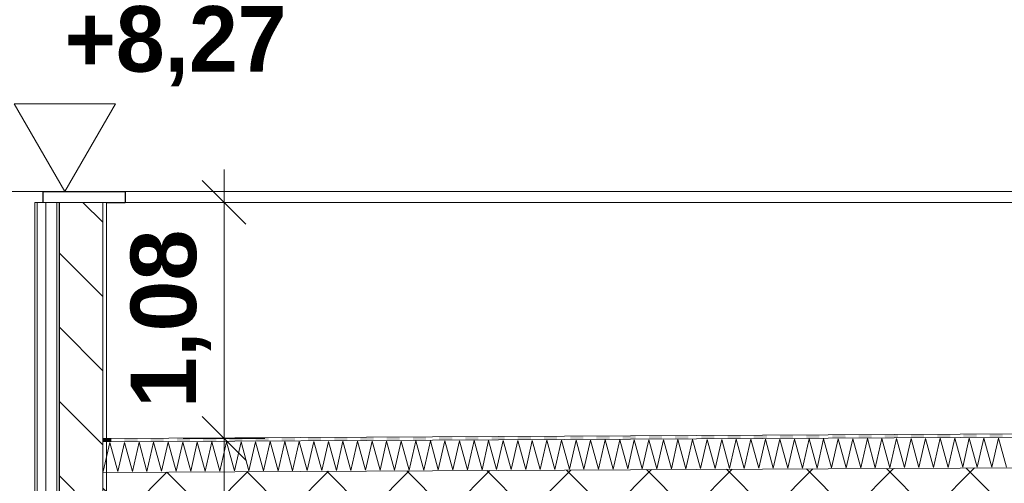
# Model space of a CAD drawing. Header units: millimetres. Extents: x -58263 to 69124, y -53000 to 22363.
# Tile 11 of 29: x -27516 to -23009, y 6935 to 9055. Entities that reach past the tile are written whole.
import ezdxf

# ---------------------------------------------------------------- set-up
doc = ezdxf.new("R2010")
doc.units = ezdxf.units.MM
doc.header["$MEASUREMENT"] = 0
doc.linetypes.add('Wipeout_Contour', pattern=[1000, 0, -1000])
for name, color, linetype in [('Nouveau_2D - Cotations pour 100ème', 7, 'Continuous'), ('Nouveau__Murs ext - Bardages', 7, 'Continuous'), ('Nouveau__Murs ext - Périphériques', 7, 'Continuous'), ('Nouveau__Toits - Toitures', 7, 'Continuous'), ('Nouveau_Exter - Equipements_Mobiliers', 7, 'Continuous')]:
    doc.layers.add(name, color=color, linetype=linetype)
doc.styles.add('STYLE_GENERE_1', font='GOTHIC.TTF')
doc.styles.add('STYLE_GENERE_2', font='arial.ttf')
doc.linetypes.add('Etanchéité', pattern='A,0,[1,PROJET COUPE AA_21.Shx,S=15.873016,R=0,X=0,Y=0.15],-2000,0', length=2000)
doc.dimstyles.new('STYLE_GENERE__1', dxfattribs={"dimtxt": 300, "dimasz": 190, "dimexe": 0.18, "dimexo": 989.657151, "dimgap": 0, "dimtad": 1, "dimlfac": 0.001, "dimzin": 0, "dimdsep": 46, "dimtxsty": 'STYLE_GENERE_2', "dimblk": 'ARROWHEAD_6', "dimblk1": 'ARROWHEAD_6', "dimblk2": 'ARROWHEAD_6', "dimcen": 0.09, "dimclrd": 7, "dimclre": 7, "dimclrt": 7, "dimazin": 0, "dimtfac": 1, "dimtdec": 4, "dimtmove": 0, "dimatfit": 3, "dimfxl": 0, "dimtolj": 1, "dimtzin": 0, "dimarcsym": 0})
doc.dimstyles.new('STYLE_GENERE__2', dxfattribs={"dimtxt": 350, "dimasz": 190, "dimexe": 0.18, "dimexo": 989.657151, "dimgap": 0, "dimtad": 1, "dimlfac": 0.001, "dimzin": 0, "dimdsep": 46, "dimtxsty": 'STYLE_GENERE_2', "dimblk": 'ARROWHEAD_6', "dimblk1": 'ARROWHEAD_6', "dimblk2": 'ARROWHEAD_6', "dimcen": 0.09, "dimclrd": 1, "dimclre": 1, "dimclrt": 1, "dimazin": 0, "dimtfac": 1, "dimtdec": 4, "dimtmove": 0, "dimatfit": 3, "dimfxl": 0, "dimtolj": 1, "dimtzin": 0, "dimarcsym": 0})

# ---------------------------------------------------------------- blocks, each defined once
blk = doc.blocks.new('Élément de coupe_16')
at = {"layer": 'Nouveau__Murs ext - Périphériques', "color": 7, "linetype": 'Continuous', "lineweight": 5}
for p, q in [((-27435.6, 8220), (-27435.6, 6785.2)), ((-27409.6, 8220), (-27435.6, 8220))]:
    blk.add_line(p, q, dxfattribs=at)
at = {"layer": 'Nouveau__Murs ext - Périphériques', "color": 7, "linetype": 'Etanchéité', "lineweight": 5}
blk.add_line((-27395.6, 8220), (-27395.6, 6785.2), dxfattribs=at)
at = {"layer": 'Nouveau__Murs ext - Périphériques', "color": 7, "linetype": 'Continuous', "lineweight": 13}
blk.add_line((-27117.6, 8220), (-27117.6, 6785.2), dxfattribs=at)
at = {"layer": 'Nouveau__Murs ext - Périphériques', "color": 7, "linetype": 'Continuous', "lineweight": 5, "flags": 128}
for points in [[(-27135.6, 8220), (-27135.6, 7140), (-27135.6, 7125), (-27135.6, 6985), (-27135.6, 6785.2)], [(-27117.6, 6785.2), (-27125.6, 6785.2), (-27135.6, 6785.2)]]:
    blk.add_lwpolyline(points, dxfattribs=at)
at = {"color": 254, "linetype": 'Wipeout_Contour', "lineweight": 0, "ltscale": 113438.919694}
blk.add_wipeout([(-27345.6, 6785.2), (-27335.6, 6785.2), (-27335.6, 8220), (-27345.6, 8220)], dxfattribs=at).dxf.layer = 'Nouveau__Murs ext - Périphériques'
at = {"layer": 'Nouveau__Murs ext - Périphériques', "linetype": 'Continuous', "lineweight": 0}
h = blk.add_hatch(dxfattribs=at)
h.set_pattern_fill('Plâtre___Enduit', color=254, style=0, pattern_type=2)
h.set_pattern_definition([(0, (0, 0), (0, 346.41), [0, -200]), (0, (100, 173.2), (0, 346.41), [0, -200])])
h.paths.add_polyline_path([(-27345.6, 6785.2), (-27335.6, 6785.2), (-27335.6, 8220), (-27345.6, 8220)])
at = {"layer": 'Nouveau__Murs ext - Périphériques', "linetype": 'Continuous', "lineweight": 5}
h = blk.add_hatch(dxfattribs=at)
h.set_pattern_fill('__MAÇONNERIE', style=0, pattern_type=2)
h.set_pattern_definition([(135, (0, 0), (169.7056, 169.7056), [])])
h.paths.add_polyline_path([(-27335.6, 6785.2), (-27135.6, 6785.2), (-27135.6, 6985), (-27135.6, 7140), (-27135.6, 8220), (-27335.6, 8220)])
at = {"layer": 'Nouveau__Murs ext - Périphériques', "color": 7, "linetype": 'Continuous', "lineweight": 5}
blk.add_line((-27345.6, 8220), (-27345.6, 6785.2), dxfattribs=at)
at = {"layer": 'Nouveau__Murs ext - Périphériques', "color": 7, "linetype": 'Continuous', "lineweight": 25}
blk.add_line((-27335.6, 8220), (-27335.6, 6785.2), dxfattribs=at)
at = {"layer": 'Nouveau__Murs ext - Périphériques', "color": 7, "linetype": 'Continuous', "lineweight": 5, "flags": 128}
blk.add_lwpolyline([(-27117.6, 8220), (-27135.6, 8220), (-27335.6, 8220), (-27345.6, 8220), (-27395.6, 8220), (-27407.6, 8220)], dxfattribs=at)
blk = doc.blocks.new('Élément de coupe_18')
at = {"layer": 'Nouveau__Murs ext - Périphériques', "color": 7, "linetype": 'Continuous', "lineweight": 30}
blk.add_line((-27117.6, 8220), (-27032.6, 8220), dxfattribs=at)
blk = doc.blocks.new('Élément de coupe_19')
at = {"layer": 'Nouveau__Murs ext - Bardages', "linetype": 'Continuous', "lineweight": 15}
blk.add_hatch(color=7, dxfattribs=at).paths.add_polyline_path([(-27030.562218, 8270), (-27409.562218, 8270), (-27409.562218, 8220), (-27407.562218, 8220), (-27407.562218, 8268), (-27032.562218, 8268), (-27032.562218, 8220), (-27030.562218, 8220)])
at = {"layer": 'Nouveau__Murs ext - Bardages', "color": 7, "linetype": 'Continuous', "lineweight": 20}
for p, q in [((-27409.562218, 8270), (-27409.562218, 8220)), ((-27030.562218, 8270), (-27409.562218, 8270)), ((-27407.562218, 8268), (-27407.562218, 8220)), ((-27032.562218, 8268), (-27407.562218, 8268)), ((-27032.562218, 8268), (-27032.562218, 8220)), ((-27030.562218, 8270), (-27030.562218, 8220)), ((-27407.562218, 8220), (-27409.562218, 8220)), ((-27030.562218, 8220), (-27032.562218, 8220))]:
    blk.add_line(p, q, dxfattribs=at)
blk = doc.blocks.new('Élément de coupe_21')
at = {"layer": 'Nouveau__Murs ext - Bardages', "color": 7, "linetype": 'Continuous', "lineweight": 13}
for p, q in [((-11184.6, 8270), (-27030.6, 8270)), ((-11184.6, 8220), (-27030.6, 8220))]:
    blk.add_line(p, q, dxfattribs=at)
blk = doc.blocks.new('Élément de coupe_161')
at = {"layer": 'Nouveau_Exter - Equipements_Mobiliers', "color": 7, "linetype": 'Continuous', "lineweight": 13}
for p, q in [((-27435.6, 8220), (-27445.6, 8220)), ((-27445.6, 8220), (-27445.6, 6860))]:
    blk.add_line(p, q, dxfattribs=at)
blk = doc.blocks.new('*X180')
at = {"layer": 'Nouveau__Toits - Toitures', "color": 250, "linetype": 'Continuous', "lineweight": 5}
for p, q in [((-27132.9, 6988.4), (-27102.6, 7121.8)), ((-27102.6, 7121.8), (-27066.2, 6988.7)), ((-27066.2, 6988.7), (-27035.9, 7122.1)), ((-27035.9, 7122.1), (-26999.6, 6989)), ((-26999.6, 6989), (-26969.3, 7122.4)), ((-26969.3, 7122.4), (-26932.9, 6989.4)), ((-26932.9, 6989.4), (-26902.6, 7122.8)), ((-26902.6, 7122.8), (-26866.2, 6989.7)), ((-26866.2, 6989.7), (-26836, 7123.1)), ((-26836, 7123.1), (-26799.6, 6990)), ((-26799.6, 6990), (-26769.3, 7123.4)), ((-26769.3, 7123.4), (-26732.9, 6990.4)), ((-26732.9, 6990.4), (-26702.6, 7123.8)), ((-26702.6, 7123.8), (-26666.2, 6990.7)), ((-26666.2, 6990.7), (-26636, 7124.1)), ((-26636, 7124.1), (-26599.6, 6991)), ((-26599.6, 6991), (-26569.3, 7124.4)), ((-26569.3, 7124.4), (-26532.9, 6991.4)), ((-26532.9, 6991.4), (-26502.6, 7124.8)), ((-26502.6, 7124.8), (-26466.3, 6991.7)), ((-26466.3, 6991.7), (-26436, 7125.1)), ((-26436, 7125.1), (-26399.6, 6992)), ((-26399.6, 6992), (-26369.3, 7125.4)), ((-26369.3, 7125.4), (-26332.9, 6992.4)), ((-26332.9, 6992.4), (-26302.6, 7125.8)), ((-26302.6, 7125.8), (-26266.3, 6992.7)), ((-26266.3, 6992.7), (-26236, 7126.1)), ((-26236, 7126.1), (-26199.6, 6993)), ((-26199.6, 6993), (-26169.3, 7126.4)), ((-26169.3, 7126.4), (-26132.9, 6993.4)), ((-26132.9, 6993.4), (-26102.6, 7126.8)), ((-26102.6, 7126.8), (-26066.3, 6993.7)), ((-26066.3, 6993.7), (-26036, 7127.1)), ((-26036, 7127.1), (-25999.6, 6994)), ((-25999.6, 6994), (-25969.3, 7127.4)), ((-25969.3, 7127.4), (-25932.9, 6994.4)), ((-25932.9, 6994.4), (-25902.6, 7127.8)), ((-25902.6, 7127.8), (-25866.3, 6994.7)), ((-25866.3, 6994.7), (-25836, 7128.1)), ((-25836, 7128.1), (-25799.6, 6995)), ((-25799.6, 6995), (-25769.3, 7128.4)), ((-25769.3, 7128.4), (-25732.9, 6995.4)), ((-25732.9, 6995.4), (-25702.6, 7128.8)), ((-25702.6, 7128.8), (-25666.3, 6995.7)), ((-25666.3, 6995.7), (-25636, 7129.1)), ((-25636, 7129.1), (-25599.6, 6996)), ((-25599.6, 6996), (-25569.3, 7129.4)), ((-25569.3, 7129.4), (-25532.9, 6996.4)), ((-25532.9, 6996.4), (-25502.6, 7129.8)), ((-25502.6, 7129.8), (-25466.3, 6996.7)), ((-25466.3, 6996.7), (-25436, 7130.1)), ((-25436, 7130.1), (-25399.6, 6997)), ((-25399.6, 6997), (-25369.3, 7130.4)), ((-25369.3, 7130.4), (-25332.9, 6997.4)), ((-25332.9, 6997.4), (-25302.6, 7130.8)), ((-25302.6, 7130.8), (-25266.3, 6997.7)), ((-25266.3, 6997.7), (-25236, 7131.1)), ((-25236, 7131.1), (-25199.6, 6998)), ((-25199.6, 6998), (-25169.3, 7131.4)), ((-25169.3, 7131.4), (-25132.9, 6998.4)), ((-25132.9, 6998.4), (-25102.6, 7131.8)), ((-25102.6, 7131.8), (-25066.3, 6998.7)), ((-25066.3, 6998.7), (-25036, 7132.1)), ((-25036, 7132.1), (-24999.6, 6999)), ((-24999.6, 6999), (-24969.3, 7132.4)), ((-24969.3, 7132.4), (-24932.9, 6999.4)), ((-24932.9, 6999.4), (-24902.6, 7132.8)), ((-24902.6, 7132.8), (-24866.3, 6999.7)), ((-24866.3, 6999.7), (-24836, 7133.1)), ((-24836, 7133.1), (-24799.6, 7000)), ((-24799.6, 7000), (-24769.3, 7133.4)), ((-24769.3, 7133.4), (-24732.9, 7000.4)), ((-24732.9, 7000.4), (-24702.6, 7133.8)), ((-24702.6, 7133.8), (-24666.3, 7000.7)), ((-24666.3, 7000.7), (-24636, 7134.1)), ((-24636, 7134.1), (-24599.6, 7001)), ((-24599.6, 7001), (-24569.3, 7134.4)), ((-24569.3, 7134.4), (-24532.9, 7001.4)), ((-24532.9, 7001.4), (-24502.6, 7134.8)), ((-24502.6, 7134.8), (-24466.3, 7001.7)), ((-24466.3, 7001.7), (-24436, 7135.1)), ((-24436, 7135.1), (-24399.6, 7002)), ((-24399.6, 7002), (-24369.3, 7135.4)), ((-24369.3, 7135.4), (-24332.9, 7002.4)), ((-24332.9, 7002.4), (-24302.6, 7135.8)), ((-24302.6, 7135.8), (-24266.3, 7002.7)), ((-24266.3, 7002.7), (-24236, 7136.1)), ((-24236, 7136.1), (-24199.6, 7003)), ((-24199.6, 7003), (-24169.3, 7136.4)), ((-24169.3, 7136.4), (-24132.9, 7003.4)), ((-24132.9, 7003.4), (-24102.7, 7136.8)), ((-24102.7, 7136.8), (-24066.3, 7003.7)), ((-24066.3, 7003.7), (-24036, 7137.1)), ((-24036, 7137.1), (-23999.6, 7004)), ((-23999.6, 7004), (-23969.3, 7137.4)), ((-23969.3, 7137.4), (-23932.9, 7004.4)), ((-23932.9, 7004.4), (-23902.7, 7137.8)), ((-23902.7, 7137.8), (-23866.3, 7004.7)), ((-23866.3, 7004.7), (-23836, 7138.1)), ((-23836, 7138.1), (-23799.6, 7005)), ((-23799.6, 7005), (-23769.3, 7138.4)), ((-23769.3, 7138.4), (-23733, 7005.4)), ((-23733, 7005.4), (-23702.7, 7138.8)), ((-23702.7, 7138.8), (-23666.3, 7005.7)), ((-23666.3, 7005.7), (-23636, 7139.1)), ((-23636, 7139.1), (-23599.6, 7006)), ((-23599.6, 7006), (-23569.3, 7139.4)), ((-23569.3, 7139.4), (-23533, 7006.4)), ((-23533, 7006.4), (-23502.7, 7139.8)), ((-23502.7, 7139.8), (-23466.3, 7006.7)), ((-23466.3, 7006.7), (-23436, 7140.1)), ((-23436, 7140.1), (-23399.6, 7007)), ((-23399.6, 7007), (-23369.3, 7140.4)), ((-23369.3, 7140.4), (-23333, 7007.4)), ((-23333, 7007.4), (-23302.7, 7140.8)), ((-23302.7, 7140.8), (-23266.3, 7007.7)), ((-23266.3, 7007.7), (-23236, 7141.1)), ((-23236, 7141.1), (-23199.6, 7008)), ((-23199.6, 7008), (-23169.3, 7141.4)), ((-23169.3, 7141.4), (-23133, 7008.4)), ((-23133, 7008.4), (-23102.7, 7141.8)), ((-23102.7, 7141.8), (-23066.3, 7008.7)), ((-23066.3, 7008.7), (-23036, 7142.1)), ((-23036, 7142.1), (-22999.6, 7009)), ((-27135.6, 6998.1), (-27132.9, 6988.4))]:
    blk.add_line(p, q, dxfattribs=at)
blk = doc.blocks.new('*X181')
at = {"layer": 'Nouveau__Toits - Toitures', "linetype": 'Continuous', "lineweight": 15}
for points in [[(-27135.6, 7140), (-27135.6, 7125), (-27095.9, 7125.2), (-27095.9, 7140.2)], [(-27035.9, 7140.5), (-27035.9, 7125.5), (-26975.9, 7125.8), (-26975.9, 7140.8)], [(-26915.9, 7141.1), (-26915.9, 7126.1), (-26855.9, 7126.4), (-26855.9, 7141.4)], [(-26795.9, 7141.7), (-26795.9, 7126.7), (-26735.9, 7127), (-26735.9, 7142)], [(-26675.9, 7142.3), (-26675.9, 7127.3), (-26615.9, 7127.6), (-26615.9, 7142.6)], [(-26555.9, 7142.9), (-26555.9, 7127.9), (-26495.9, 7128.2), (-26495.9, 7143.2)], [(-26435.9, 7143.5), (-26435.9, 7128.5), (-26375.9, 7128.8), (-26375.9, 7143.8)], [(-26315.9, 7144.1), (-26315.9, 7129.1), (-26255.9, 7129.4), (-26255.9, 7144.4)], [(-26195.9, 7144.7), (-26195.9, 7129.7), (-26135.9, 7130), (-26135.9, 7145)], [(-26075.9, 7145.3), (-26075.9, 7130.3), (-26015.9, 7130.6), (-26015.9, 7145.6)], [(-25955.9, 7145.9), (-25955.9, 7130.9), (-25895.9, 7131.2), (-25895.9, 7146.2)], [(-25835.9, 7146.5), (-25835.9, 7131.5), (-25775.9, 7131.8), (-25775.9, 7146.8)], [(-25715.9, 7147.1), (-25715.9, 7132.1), (-25655.9, 7132.4), (-25655.9, 7147.4)], [(-25595.9, 7147.7), (-25595.9, 7132.7), (-25535.9, 7133), (-25536, 7148)], [(-25476, 7148.3), (-25475.9, 7133.3), (-25415.9, 7133.6), (-25416, 7148.6)], [(-25356, 7148.9), (-25355.9, 7133.9), (-25295.9, 7134.2), (-25296, 7149.2)], [(-25236, 7149.5), (-25235.9, 7134.5), (-25175.9, 7134.8), (-25176, 7149.8)], [(-25116, 7150.1), (-25115.9, 7135.1), (-25055.9, 7135.4), (-25056, 7150.4)], [(-24996, 7150.7), (-24995.9, 7135.7), (-24935.9, 7136), (-24936, 7151)], [(-24876, 7151.3), (-24875.9, 7136.3), (-24815.9, 7136.6), (-24816, 7151.6)], [(-24756, 7151.9), (-24755.9, 7136.9), (-24695.9, 7137.2), (-24696, 7152.2)], [(-24636, 7152.5), (-24635.9, 7137.5), (-24575.9, 7137.8), (-24576, 7152.8)], [(-24516, 7153.1), (-24515.9, 7138.1), (-24455.9, 7138.4), (-24456, 7153.4)], [(-24396, 7153.7), (-24395.9, 7138.7), (-24335.9, 7139), (-24336, 7154)], [(-24276, 7154.3), (-24275.9, 7139.3), (-24215.9, 7139.6), (-24216, 7154.6)], [(-24156, 7154.9), (-24155.9, 7139.9), (-24095.9, 7140.2), (-24096, 7155.2)], [(-24036, 7155.5), (-24035.9, 7140.5), (-23975.9, 7140.8), (-23976, 7155.8)], [(-23916, 7156.1), (-23915.9, 7141.1), (-23855.9, 7141.4), (-23856, 7156.4)], [(-23796, 7156.7), (-23795.9, 7141.7), (-23735.9, 7142), (-23736, 7157)], [(-23676, 7157.3), (-23675.9, 7142.3), (-23615.9, 7142.6), (-23616, 7157.6)], [(-23556, 7157.9), (-23555.9, 7142.9), (-23495.9, 7143.2), (-23496, 7158.2)], [(-23436, 7158.5), (-23435.9, 7143.5), (-23375.9, 7143.8), (-23376, 7158.8)], [(-23316, 7159.1), (-23315.9, 7144.1), (-23255.9, 7144.4), (-23256, 7159.4)], [(-23196, 7159.7), (-23195.9, 7144.7), (-23135.9, 7145), (-23136, 7160)], [(-23076, 7160.3), (-23075.9, 7145.3), (-23015.9, 7145.6), (-23016, 7160.6)]]:
    blk.add_hatch(color=7, dxfattribs=at).paths.add_polyline_path(points)
blk = doc.blocks.new('Élément de coupe_162')
at = {"layer": 'Nouveau__Toits - Toitures', "linetype": 'Continuous', "lineweight": 35}
h = blk.add_hatch(dxfattribs=at)
h.set_pattern_fill('Béton', style=0, pattern_type=2)
h.set_pattern_definition([(45, (0, 0), (-183.8478, 183.8478), []), (135, (0, 0), (183.8478, 183.8478), [])])
h.paths.add_polyline_path([(-27135.6, 6785.2), (-27085.6, 6785.2), (-25131, 6795), (-21597.6, 6812.7), (-21597.6, 6812.7), (-21582.6, 6812.7), (-19039.6, 6825.4), (-19039.6, 6825.8), (-18965.6, 6825.8), (-17865.6, 6831.3), (-17865.6, 6831.7), (-17791.6, 6831.7), (-16882.6, 6836.2), (-16882.6, 7036.2), (-27135.6, 6985)])
at = {"layer": 'Nouveau__Toits - Toitures', "color": 7, "linetype": 'Continuous', "lineweight": 5}
for p, q in [((-11079.6, 7220.2), (-27135.6, 7140)), ((-11079.6, 7205.2), (-27135.6, 7125)), ((-11079.6, 7065.2), (-27135.6, 6985))]:
    blk.add_line(p, q, dxfattribs=at)
at = {"layer": 'Nouveau__Toits - Toitures', "lineweight": 0}
for name in ['*X181', '*X180']:
    blk.add_blockref(name, (0, 0), dxfattribs=at)
blk = doc.blocks.new('Cotation_3', base_point=(-27309.6, 8270))
at = {"layer": 'Nouveau_2D - Cotations pour 100ème', "color": 7, "linetype": 'Continuous', "lineweight": 13}
for p, q in [((-27309.6, 8270), (-27541.6, 8670)), ((-27541.6, 8670), (-27077.6, 8670)), ((-27077.6, 8670), (-27309.6, 8270)), ((-27309.6, 8270), (-27609.6, 8270)), ((-27309.6, 8270), (-27009.6, 8270))]:
    blk.add_line(p, q, dxfattribs=at)
at = {"layer": 'Nouveau_2D - Cotations pour 100ème', "color": 7, "lineweight": 13, "insert": (-27309.6, 8750), "char_height": 300, "attachment_point": 7, "style": 'STYLE_GENERE_1'}
blk.add_mtext('{\\A1;\\fCentury Gothic|b1|i0|c0|p0;+8,27}', dxfattribs=at)
blk = doc.blocks.new('*D218')
at = {"layer": 'Nouveau_2D - Cotations pour 100ème', "color": 7, "linetype": 'Continuous', "lineweight": 13}
for p, q in [((-26680.4, 7240), (-26480.4, 7040)), ((-26392.9, 7140), (-26767.9, 7140)), ((-26580.4, 6785), (-26580.4, 7140)), ((-26680.4, 6885), (-26480.4, 6685)), ((-26392.9, 6785), (-26767.9, 6785)), ((-26580.4, 3560), (-26580.4, 6785))]:
    blk.add_line(p, q, dxfattribs=at)
blk = doc.blocks.new('ARROWHEAD_6')
at = {"color": 0, "linetype": 'Continuous', "lineweight": 0}
for p, q in [((-0.5, -0.5), (0.5, 0.5)), ((0, 0), (-1, 0))]:
    blk.add_line(p, q, dxfattribs=at)
blk = doc.blocks.new('*D219')
at = {"layer": 'Nouveau_2D - Cotations pour 100ème', "color": 7, "linetype": 'Continuous', "lineweight": 13}
for p, q in [((-26580.4, 8220), (-26580.4, 8370)), ((-26480.4, 8120), (-26680.4, 8320)), ((-26392.9, 8220), (-26767.9, 8220)), ((-26580.4, 7140), (-26580.4, 8220)), ((-26680.4, 7240), (-26480.4, 7040)), ((-26392.9, 7140), (-26767.9, 7140))]:
    blk.add_line(p, q, dxfattribs=at)
at = {"layer": 'Nouveau_2D - Cotations pour 100ème', "color": 7, "lineweight": 13, "insert": (-26640.4, 7279.6), "char_height": 300, "attachment_point": 7, "rotation": 90, "style": 'STYLE_GENERE_2'}
blk.add_mtext('{\\A1;\\fArial|b1|i0|c0|p0;1,08}', dxfattribs=at)
blk = doc.blocks.new('*D226')
at = {"layer": 'Nouveau_2D - Cotations pour 100ème', "color": 1, "linetype": 'Continuous', "lineweight": 15}
for p, q in [((-27558.2, 8170), (-27758.2, 8370)), ((-27470.7, 8270), (-27845.7, 8270)), ((-27658.2, 525.4), (-27658.2, 8270)), ((-27758.2, 625.4), (-27558.2, 425.4)), ((-27470.7, 525.4), (-27845.7, 525.4))]:
    blk.add_line(p, q, dxfattribs=at)
at = {"layer": 'Nouveau_2D - Cotations pour 100ème', "color": 1, "lineweight": 15, "insert": (-27728.2, 3930.6), "char_height": 350, "attachment_point": 7, "rotation": 90, "style": 'STYLE_GENERE_2'}
blk.add_mtext('{\\A1;\\fArial|b1|i0|c0|p0;7,74}', dxfattribs=at)
blk = doc.blocks.new('*D227')
at = {"layer": 'Nouveau_2D - Cotations pour 100ème', "color": 1, "linetype": 'Continuous', "lineweight": 15}
for p, q in [((-27658.2, 8270), (-27658.2, 8420)), ((-27558.2, 8170), (-27758.2, 8370)), ((-27470.7, 8270), (-27845.7, 8270))]:
    blk.add_line(p, q, dxfattribs=at)

msp = doc.modelspace()

# ---------------------------------------------------------------- block references
at = {"layer": 'Nouveau_2D - Cotations pour 100ème', "color": 7, "linetype": 'Continuous', "lineweight": 13}
msp.add_blockref('Cotation_3', (-27309.581, 8270), dxfattribs=at)
at = {"layer": 'Nouveau__Murs ext - Bardages', "lineweight": 0}
msp.add_blockref('Élément de coupe_21', (0, 0), dxfattribs=at)
at = {"layer": 'Nouveau__Murs ext - Périphériques', "lineweight": 0}
msp.add_blockref('Élément de coupe_16', (0, 0), dxfattribs=at)

# ---------------------------------------------------------------- next in the draw order: block references
at = {"layer": 'Nouveau__Murs ext - Bardages', "lineweight": 0}
msp.add_blockref('Élément de coupe_19', (0, 0), dxfattribs=at)
at = {"layer": 'Nouveau__Murs ext - Périphériques', "lineweight": 0}
msp.add_blockref('Élément de coupe_18', (0, 0), dxfattribs=at)
at = {"layer": 'Nouveau__Toits - Toitures', "lineweight": 0}
msp.add_blockref('Élément de coupe_162', (0, 0), dxfattribs=at)
at = {"layer": 'Nouveau_Exter - Equipements_Mobiliers', "lineweight": 0}
msp.add_blockref('Élément de coupe_161', (0, 0), dxfattribs=at)

# ---------------------------------------------------------------- next in the draw order: dimensions: what is measured, and where the dimension line sits
at = {"layer": 'Nouveau_2D - Cotations pour 100ème', "color": 1, "linetype": 'Continuous', "lineweight": 15}
for base, p1, p2, picture, middle in [((-27658.170392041, 8270), (-27037.906415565, 8270), (-27658.170392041, 8270), '*D227', (-27903.170390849, 8255.992991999)), ((-27658.17, 8270), (-27658.17, 525.376), (-27037.906, 8270), '*D226', (-27903.17, 4383.681))]:
    dim = msp.add_linear_dim(base=base, p1=p1, p2=p2, angle=90, dimstyle='STYLE_GENERE__2', dxfattribs=at)
    dim.commit()
    dim.dimension.update_dxf_attribs({"geometry": picture, "text_midpoint": middle, "dimtype": 160, "text_rotation": 90})
at = {"layer": 'Nouveau_2D - Cotations pour 100ème', "color": 7, "linetype": 'Continuous', "lineweight": 13}
for base, p1, p2, picture, middle in [((-26580.442, 8220), (-27135.562, 7139.97), (-27035.562, 8220), '*D219', (-26790.442, 7667.979)), ((-26580.442, 7139.97), (-27135.562, 6784.966), (-27135.562, 7139.97), '*D218', (-26790.442, 6455.64))]:
    dim = msp.add_linear_dim(base=base, p1=p1, p2=p2, angle=90, dimstyle='STYLE_GENERE__1', dxfattribs=at)
    dim.commit()
    dim.dimension.update_dxf_attribs({"geometry": picture, "text_midpoint": middle, "dimtype": 160, "text_rotation": 90})

doc.saveas('drawing.dxf')
